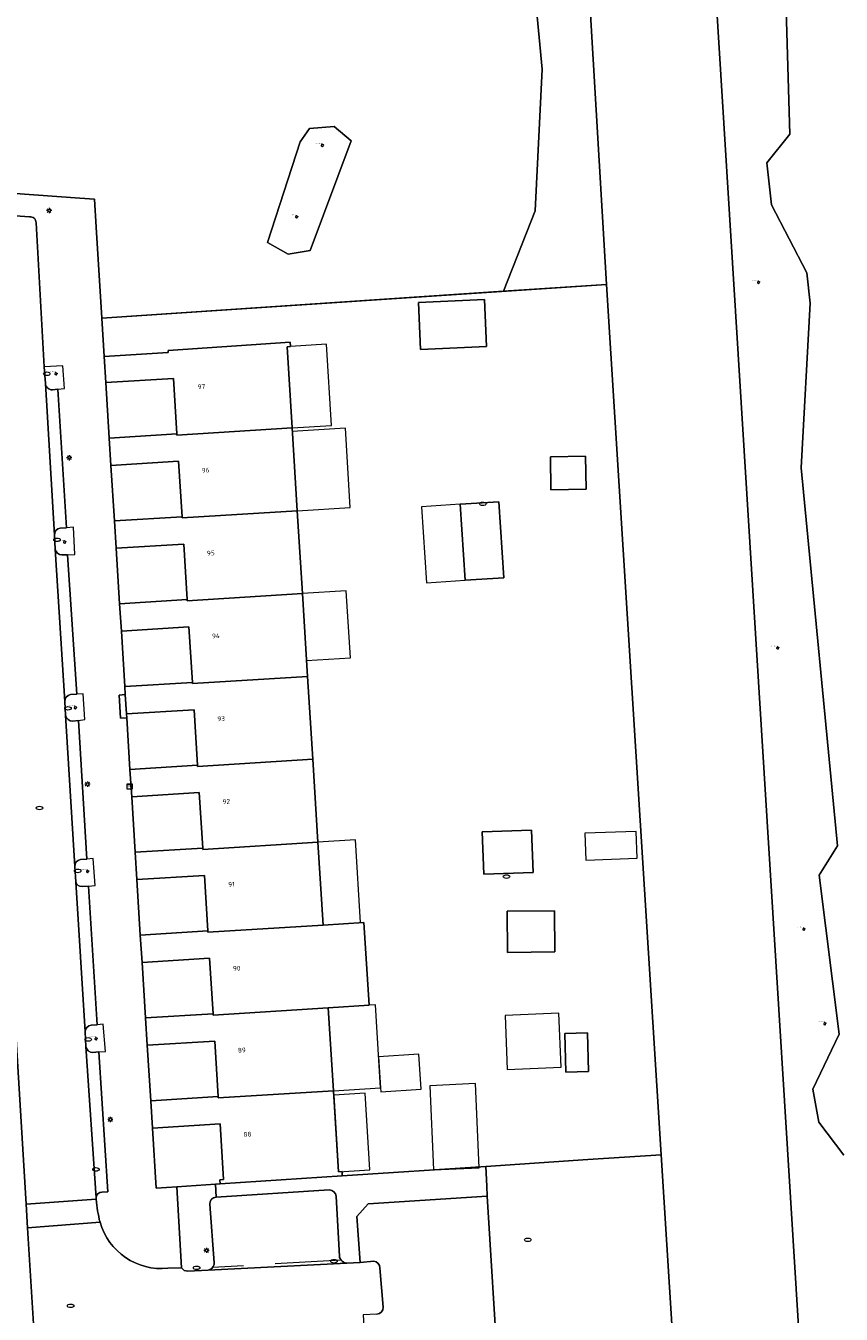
# Model space of a CAD drawing. Header units: metres. Extents: x 162098 to 162858, y 502351 to 503184.
# Tile 51 of 94: x 162619 to 162681, y 502803 to 502900. Entities that reach past the tile are written whole.
import ezdxf
from ezdxf.enums import TextEntityAlignment as Align

# ---------------------------------------------------------------- set-up
doc = ezdxf.new("R2010")
doc.units = ezdxf.units.M
doc.linetypes.add('RI-HWA-SO', pattern=[7.4, 5, -2.4])
for name, color, linetype, lineweight in [('B-PV-GK-BESCHOEIING-G', 252, 'GK-BESCHOEIING-SO', 13), ('B-PV-IE-MEUBILAIR-S', 252, 'Continuous', 13), ('B-PV-IE-MEUBILAIR_WEGMEUBILAIR-GV', 252, 'Continuous', 13), ('B-PV-IE-TERREINAFSCHEIDING_KUNSTMATIG_HEKWERK-G', 252, 'IE-TERREINAFSCHEIDING-KUNSTMATIG-OPEN', 13), ('B-PV-IE-TERREINAFSCHEIDING_KUNSTMATIG_HEKWERK_RASTER-G', 252, 'IE-TERREINAFSCHEIDING-KUNSTMATIG-OPEN', 13), ('B-PV-OG-BEBOUWING-GV', 7, 'Continuous', 18), ('B-PV-OG-BEBOUWING-T18', 7, 'Continuous', 18), ('B-PV-OG-BEBOUWING_LUIFEL-GV', 7, 'Continuous', 18), ('B-PV-OG-BEBOUWING_OVERBOUWING-GV', 7, 'Continuous', 18), ('B-PV-OG-TERREIN_BEGROEID-GV', 7, 'Continuous', 13), ('B-PV-OG-TERREIN_ERF-GV', 252, 'Continuous', 13), ('B-PV-VH-GESLOTENVERHARDING_ASFALT-GV', 252, 'Continuous', 13), ('B-PV-VH-OPENVERHARDING_BETONELEMENT-GV', 252, 'Continuous', 13), ('B-PV-VH-OPENVERHARDING_BETONSTRAATSTEEN-GV', 252, 'Continuous', 13), ('B-PV-VH-OPENVERHARDING_TEGEL-GV', 252, 'Continuous', 13)]:
    doc.layers.add(name, color=color, linetype=linetype, lineweight=lineweight)
for name, color, linetype, lineweight, true_color in [('B-PV-GR-BEPLANTING_CULTUUR_BOSPLANTSOEN-GV', 7, 'Continuous', 13, 0x99cc00), ('B-PV-GR-BEPLANTING_CULTUUR_HEESTERS-GV', 7, 'Continuous', 13, 0x99cc00), ('B-PV-GR-BEPLANTING_CULTUUR_VASTE PLANTENVAK-GV', 7, 'Continuous', 13, 0x99cc00), ('B-PV-GR-BOOM-S', 7, 'Continuous', 13, 0x4c9900), ('B-PV-GR-STRUIK-GV', 7, 'Continuous', 13, 0x99cc00), ('B-PV-OG-WATER_GRACHT-GV', 7, 'Continuous', 13, 0x007299), ('B-PV-RI-HWA_GOOT_MOLGOOT-G', 150, 'RI-HWA-SO', 18, 0x007fff)]:
    doc.layers.add(name, color=color, linetype=linetype, lineweight=lineweight, true_color=true_color)
doc.styles.add('NLCS-ISO', font='NLCS-ISO.ttf')
doc.styles.add('NLCS-ISO-M200-T18', font='NLCS-ISO.ttf', dxfattribs={"height": 1.8})
doc.linetypes.add('GK-BESCHOEIING-SO', pattern='A,18,-3,[1,NLCS.SHX,S=0.6,R=0,X=0,Y=0],-3', length=24)
doc.linetypes.add('IE-TERREINAFSCHEIDING-KUNSTMATIG-OPEN', pattern='A,7,-1.5,[67,NLCS.SHX,S=0.75,R=0,X=0,Y=0],-1.5', length=10)

# ---------------------------------------------------------------- blocks, each defined once
blk = doc.blocks.new('SIE-MEUBILAIR_KAST_TELECOM-SO')
for points in [[(-1, 1), (1, 1), (1, 0.84), (-1, 0.84)], [(-1, 0.76), (1, 0.76), (1, -1), (-1, -1)]]:
    blk.add_lwpolyline(points, close=True)
at = {"style": 'NLCS-ISO'}
blk.add_text('tele', height=0.75, dxfattribs=at).set_placement((0, 0), align=Align.MIDDLE_CENTER)
blk = doc.blocks.new('SIE-MEUBILAIR_PAAL_LICHTMAST-SO')
for points in [[(-0.62, 0), (-1, 0)], [(-0.71, 0.71), (-0.44, 0.44)], [(0, 1), (0, 0.62)], [(0.44, 0.44), (0.71, 0.71)], [(1, 0), (0.62, 0)], [(-0.71, -0.71), (-0.44, -0.44)], [(0, -0.62), (0, -1)], [(0.44, -0.44), (0.71, -0.71)]]:
    blk.add_lwpolyline(points)
blk.add_circle((0, 0), 0.5)
blk = doc.blocks.new('SIE-MEUBILAIR_PUT_KOLK-SO')
blk.add_ellipse((0, 0), major_axis=(1.25, 0), ratio=0.54)
blk = doc.blocks.new('SIE-MEUBILAIR_PUT_RIOOLPUT-SO')
blk.add_ellipse((0, 0), major_axis=(1.25, 0), ratio=0.54)
blk = doc.blocks.new('SGR-BOOM_GBKN-SO')
for centre, start, end in [((-0.25, -0.1), 67.1244, 157.1244), ((-0.1, 0.25), 157.1244, 247.1244), ((-0.1, 0.25), 337.1244, 157.1244), ((0.25, 0.1), 247.1244, 337.1244), ((-0.25, -0.1), 157.1244, 337.1244), ((0.1, -0.25), 157.1244, 337.1244), ((0.1, -0.25), 337.1244, 67.1244)]:
    blk.add_arc(centre, 0.188, start, end)
at = {"extrusion": (0, 0, -1)}
blk.add_arc((-0.25, 0.1), 0.188, 22.8756, 202.8756, dxfattribs=at)
at = {"style": 'NLCS-ISO'}
blk.add_attdef('SOORT', text='', height=0.35, dxfattribs=at).set_placement((0, 0.75), align=Align.MIDDLE_RIGHT)

msp = doc.modelspace()

# ---------------------------------------------------------------- linework, layer by layer
at = {"layer": 'B-PV-GK-BESCHOEIING-G'}
msp.add_lwpolyline([(162670.077, 502928.533), (162683.246, 502716.072)], dxfattribs=at)
at = {"layer": 'B-PV-GR-BEPLANTING_CULTUUR_BOSPLANTSOEN-GV'}
msp.add_lwpolyline([(162655.152, 502798.131), (162656.045, 502798.186), (162656.097, 502797.08), (162661.094, 502797.386), (162668.573, 502797.844), (162667.515, 502814.731), (162661.967, 502814.365), (162654.226, 502813.855), (162654.285, 502812.342), (162654.333, 502811.589)], close=True, dxfattribs=at)
at = {"layer": 'B-PV-GR-BEPLANTING_CULTUUR_HEESTERS-GV'}
msp.add_lwpolyline([(162626.958, 502848.197), (162626.866, 502849.677), (162626.39, 502849.616), (162626.498, 502847.868), (162626.977, 502847.894)], close=True, dxfattribs=at)
at = {"layer": 'B-PV-GR-BEPLANTING_CULTUUR_VASTE PLANTENVAK-GV'}
for points in [[(162670.077, 502928.533), (162683.246, 502716.072)], [(162681.384, 502814.698), (162679.476, 502817.223), (162679.029, 502819.704), (162681.039, 502823.893), (162679.5, 502835.961), (162680.891, 502838.182), (162678.143, 502866.888), (162678.838, 502879.385), (162678.574, 502881.673), (162675.895, 502886.832), (162675.53, 502890.018), (162677.29, 502892.21), (162676.573, 502916.292)]]:
    msp.add_lwpolyline(points, dxfattribs=at)
at = {"layer": 'B-PV-GR-STRUIK-GV'}
for points in [[(162633.763, 502811.529), (162633.711, 502812.503), (162630.771, 502812.309), (162631.133, 502806.167)], [(162633.601, 502806.528), (162633.277, 502810.999)], [(162645.949, 502802.633), (162644.911, 502802.597), (162645.209, 502797.511), (162655.152, 502798.131), (162654.333, 502811.589), (162645.284, 502811.02), (162644.425, 502810.059), (162644.688, 502806.569), (162645.729, 502806.672)], [(162646.189, 502806.142), (162646.434, 502803.171)], [(162631.62, 502805.914), (162633.148, 502805.982)]]:
    msp.add_lwpolyline(points, dxfattribs=at)
for points in [[(162633.277, 502810.999, -0.403554), (162633.763, 502811.529)], [(162631.133, 502806.167, 0.310528), (162631.62, 502805.914)], [(162633.148, 502805.982, 0.199816), (162633.494, 502806.181)], [(162633.494, 502806.181, 0.18121), (162633.601, 502806.528)], [(162645.729, 502806.672, -0.325198), (162646.189, 502806.142)], [(162646.434, 502803.171, -0.380297), (162645.949, 502802.633)]]:
    msp.add_lwpolyline(points, format="xyb", dxfattribs=at)
at = {"layer": 'B-PV-IE-MEUBILAIR_WEGMEUBILAIR-GV'}
for points in [[(162621.354, 502872.807), (162621.76, 502872.848), (162622.245, 502872.888), (162622.134, 502874.615), (162620.716, 502874.552), (162620.806, 502873.269)], [(162622.054, 502860.261), (162622.478, 502860.279), (162623.028, 502860.292), (162622.925, 502862.364), (162622.413, 502862.315), (162621.933, 502862.298)], [(162621.486, 502861.755), (162621.553, 502860.712)], [(162622.267, 502849.132), (162622.333, 502848.091)], [(162622.879, 502847.645), (162623.322, 502847.69), (162623.809, 502847.774), (162623.671, 502849.731), (162623.183, 502849.695), (162622.709, 502849.664)], [(162623.029, 502836.611), (162623.114, 502835.447)], [(162623.952, 502837.174), (162623.471, 502837.137)], [(162624.087, 502835.131), (162624.575, 502835.165), (162624.429, 502837.213), (162623.952, 502837.174)], [(162623.585, 502835.099), (162624.087, 502835.131)], [(162624.414, 502822.496), (162624.852, 502822.539), (162625.358, 502822.567), (162625.2, 502824.653), (162624.735, 502824.587), (162624.287, 502824.571)], [(162623.831, 502824.059), (162623.884, 502822.964)]]:
    msp.add_lwpolyline(points, dxfattribs=at)
for points in [[(162620.806, 502873.269, 0.423725), (162621.354, 502872.807)], [(162621.933, 502862.298, 0.385758), (162621.486, 502861.755)], [(162621.553, 502860.712, 0.365531), (162622.054, 502860.261)], [(162622.709, 502849.664, 0.361347), (162622.267, 502849.132)], [(162622.333, 502848.091, 0.358882), (162622.879, 502847.645)], [(162623.471, 502837.137, 0.392476), (162623.029, 502836.611)], [(162623.114, 502835.447, 0.377396), (162623.585, 502835.099)], [(162624.287, 502824.571, 0.411096), (162623.831, 502824.059)], [(162623.884, 502822.964, 0.376793), (162624.414, 502822.496)]]:
    msp.add_lwpolyline(points, format="xyb", dxfattribs=at)
at = {"layer": 'B-PV-IE-TERREINAFSCHEIDING_KUNSTMATIG_HEKWERK-G'}
for points in [[(162625.082, 502878.241), (162663.377, 502880.801)], [(162625.082, 502878.241), (162625.265, 502875.316)]]:
    msp.add_lwpolyline(points, dxfattribs=at)
at = {"layer": 'B-PV-IE-TERREINAFSCHEIDING_KUNSTMATIG_HEKWERK_RASTER-G'}
msp.add_lwpolyline([(162661.967, 502814.365), (162667.515, 502814.731)], dxfattribs=at)
at = {"layer": 'B-PV-OG-BEBOUWING-GV'}
for points in [[(162649.105, 502879.431), (162649.257, 502875.861), (162654.278, 502876.074), (162654.127, 502879.643)], [(162639.384, 502876.402), (162630.115, 502875.794), (162630.125, 502875.635), (162625.265, 502875.316), (162625.388, 502873.348), (162630.518, 502873.669), (162630.781, 502869.457), (162630.787, 502869.357), (162639.519, 502869.902), (162639.135, 502876.065), (162639.404, 502876.083)], [(162625.78, 502867.06), (162630.91, 502867.381), (162631.174, 502863.169), (162631.179, 502863.069), (162639.911, 502863.614), (162639.519, 502869.902), (162630.787, 502869.357), (162630.781, 502869.457), (162625.651, 502869.136)], [(162659.118, 502867.709), (162659.163, 502865.199), (162661.825, 502865.247), (162661.779, 502867.758)], [(162652.653, 502858.349), (162655.587, 502858.538), (162655.216, 502864.306), (162652.281, 502864.117)], [(162631.303, 502861.093), (162631.567, 502856.882), (162631.572, 502856.783), (162640.303, 502857.327), (162639.911, 502863.614), (162631.179, 502863.069), (162631.174, 502863.169), (162626.043, 502862.848), (162626.173, 502860.772)], [(162631.965, 502850.495), (162640.696, 502851.039), (162640.303, 502857.327), (162631.572, 502856.783), (162631.567, 502856.882), (162626.436, 502856.561), (162626.566, 502854.485), (162631.696, 502854.806), (162631.96, 502850.594)], [(162626.866, 502849.677), (162626.958, 502848.197), (162632.088, 502848.518), (162632.353, 502844.306), (162632.357, 502844.207), (162641.088, 502844.751), (162640.696, 502851.039), (162631.965, 502850.495), (162631.96, 502850.594), (162626.829, 502850.273)], [(162641.48, 502838.463), (162641.088, 502844.751), (162632.357, 502844.207), (162632.353, 502844.306), (162627.221, 502843.985), (162627.351, 502841.909), (162632.482, 502842.23), (162632.746, 502838.018), (162632.748, 502837.919)], [(162654.074, 502836.032), (162657.804, 502836.173), (162657.683, 502839.377), (162653.952, 502839.236)], [(162641.872, 502832.176), (162641.48, 502838.463), (162632.748, 502837.919), (162632.746, 502838.018), (162627.614, 502837.697), (162627.744, 502835.621), (162632.874, 502835.942), (162633.139, 502831.731), (162633.14, 502831.632)], [(162655.828, 502833.218), (162655.863, 502830.093), (162659.453, 502830.133), (162659.418, 502833.259)], [(162633.532, 502825.443), (162633.532, 502825.344), (162642.264, 502825.888), (162645.358, 502826.081), (162644.966, 502832.369), (162641.872, 502832.176), (162633.14, 502831.632), (162633.139, 502831.731), (162628.007, 502831.41), (162628.136, 502829.334), (162633.267, 502829.655)], [(162633.532, 502825.344), (162633.532, 502825.443), (162628.399, 502825.122), (162628.529, 502823.046), (162633.659, 502823.367), (162633.925, 502819.155), (162633.924, 502819.056), (162642.656, 502819.6), (162642.264, 502825.888)], [(162661.928, 502823.983), (162660.213, 502823.935), (162660.294, 502821.011), (162662.009, 502821.059)], [(162643.331, 502813.137), (162643.311, 502813.456), (162643.042, 502813.438), (162642.656, 502819.6), (162633.924, 502819.056), (162633.925, 502819.155), (162628.792, 502818.834), (162628.922, 502816.758), (162634.052, 502817.079), (162634.315, 502812.864), (162634.046, 502812.846), (162634.066, 502812.526)]]:
    msp.add_lwpolyline(points, close=True, dxfattribs=at)
at = {"layer": 'B-PV-OG-BEBOUWING_LUIFEL-GV'}
for points in [[(162639.135, 502876.065), (162639.519, 502869.902), (162642.512, 502870.089), (162642.128, 502876.252), (162639.404, 502876.083)], [(162639.536, 502869.625), (162639.911, 502863.614), (162643.939, 502863.865), (162643.564, 502869.876)], [(162652.281, 502864.117), (162649.347, 502863.928), (162649.719, 502858.16), (162652.653, 502858.349)], [(162640.303, 502857.327), (162640.62, 502852.259), (162643.944, 502852.467), (162643.627, 502857.535)], [(162627.351, 502841.909), (162627.614, 502837.698), (162632.746, 502838.018), (162632.482, 502842.23)], [(162641.48, 502838.463), (162641.872, 502832.176), (162644.72, 502832.354), (162644.328, 502838.641)], [(162627.744, 502835.621), (162628.007, 502831.41), (162633.139, 502831.731), (162632.874, 502835.942)], [(162628.136, 502829.334), (162628.399, 502825.122), (162633.532, 502825.443), (162633.267, 502829.655)], [(162642.656, 502819.6), (162646.23, 502819.823), (162645.838, 502826.111), (162645.358, 502826.081), (162642.264, 502825.888)], [(162646.083, 502822.181), (162646.23, 502819.823), (162646.249, 502819.522), (162649.303, 502819.712), (162649.137, 502822.371)], [(162642.677, 502819.259), (162643.042, 502813.438), (162645.422, 502813.587), (162645.057, 502819.408)], [(162634.052, 502817.079), (162628.922, 502816.758), (162629.206, 502812.206), (162630.771, 502812.309), (162633.711, 502812.503), (162634.066, 502812.526), (162634.046, 502812.846), (162634.315, 502812.864)]]:
    msp.add_lwpolyline(points, close=True, dxfattribs=at)
at = {"layer": 'B-PV-OG-BEBOUWING_OVERBOUWING-GV'}
for points in [[(162661.727, 502839.137), (162661.8, 502837.1), (162665.692, 502837.241), (162665.619, 502839.278)], [(162655.677, 502825.314), (162655.838, 502821.22), (162659.933, 502821.381), (162659.771, 502825.475)], [(162649.96, 502819.98), (162650.247, 502813.593), (162653.727, 502813.749), (162653.44, 502820.136)]]:
    msp.add_lwpolyline(points, close=True, dxfattribs=at)
at = {"layer": 'B-PV-OG-TERREIN_BEGROEID-GV'}
for points in [[(162655.591, 502921.302), (162641.57, 502920.411), (162641.928, 502916.852), (162645.373, 502911.502), (162648.948, 502913.807), (162648.335, 502916.544), (162653.399, 502916.508), (162657.424, 502908.366), (162658.499, 502897.124), (162657.955, 502886.392), (162655.551, 502880.278), (162663.377, 502880.801), (162661.35, 502915.005)], [(162640.881, 502883.37), (162644.007, 502891.686), (162642.702, 502892.777), (162640.842, 502892.637), (162640.139, 502891.608), (162637.664, 502883.968), (162639.226, 502883.092)], [(162640.881, 502883.37), (162639.226, 502883.092), (162637.664, 502883.968), (162640.139, 502891.608), (162640.842, 502892.637), (162642.702, 502892.777), (162644.007, 502891.686)]]:
    msp.add_lwpolyline(points, close=True, dxfattribs=at)
for points in [[(162676.573, 502916.292), (162677.29, 502892.21), (162675.53, 502890.018), (162675.895, 502886.832), (162678.574, 502881.673), (162678.838, 502879.385), (162678.143, 502866.888), (162680.891, 502838.182), (162679.5, 502835.961), (162681.039, 502823.893), (162679.029, 502819.704), (162679.476, 502817.223), (162681.384, 502814.698)], [(162547.549, 502904.614), (162547.958, 502897.991), (162548.353, 502898.008), (162548.491, 502897.039), (162548.9, 502897.012), (162548.953, 502896.068), (162549.378, 502896.075), (162549.706, 502894.089), (162550.924, 502894.125), (162550.88, 502893.823), (162552.289, 502893.7), (162553.765, 502892.865), (162553.747, 502892.55), (162562.501, 502891.889), (162607.775, 502888.488), (162613.279, 502888.088), (162623.429, 502887.351), (162624.532, 502887.28), (162624.666, 502885.151), (162625.082, 502878.241), (162655.551, 502880.278), (162657.955, 502886.392), (162658.499, 502897.124), (162657.424, 502908.366)]]:
    msp.add_lwpolyline(points, dxfattribs=at)
at = {"layer": 'B-PV-OG-TERREIN_ERF-GV'}
for points in [[(162663.377, 502880.801), (162655.551, 502880.278), (162625.082, 502878.241), (162625.265, 502875.316), (162630.125, 502875.635), (162630.115, 502875.794), (162639.384, 502876.402), (162639.404, 502876.083), (162639.135, 502876.065), (162639.519, 502869.902), (162639.911, 502863.614), (162640.303, 502857.327), (162640.696, 502851.039), (162641.088, 502844.751), (162641.48, 502838.463), (162641.872, 502832.176), (162644.966, 502832.369), (162645.358, 502826.081), (162642.264, 502825.888), (162642.656, 502819.6), (162643.042, 502813.438), (162643.311, 502813.456), (162643.331, 502813.137), (162654.226, 502813.855), (162661.967, 502814.365), (162667.515, 502814.731)], [(162649.105, 502879.431), (162654.127, 502879.643), (162654.278, 502876.074), (162649.257, 502875.861)], [(162659.118, 502867.709), (162661.779, 502867.758), (162661.825, 502865.247), (162659.163, 502865.199)], [(162652.653, 502858.349), (162652.281, 502864.117), (162655.216, 502864.306), (162655.587, 502858.538)], [(162654.074, 502836.032), (162653.952, 502839.236), (162657.683, 502839.377), (162657.804, 502836.173)], [(162655.828, 502833.218), (162659.418, 502833.259), (162659.453, 502830.133), (162655.863, 502830.093)], [(162661.928, 502823.983), (162662.009, 502821.059), (162660.294, 502821.011), (162660.213, 502823.935)]]:
    msp.add_lwpolyline(points, close=True, dxfattribs=at)
for points in [[(162630.518, 502873.669), (162625.388, 502873.348)], [(162630.781, 502869.457), (162630.518, 502873.669)], [(162625.388, 502873.348), (162625.651, 502869.136)], [(162625.651, 502869.136), (162630.781, 502869.457)], [(162630.91, 502867.381), (162625.78, 502867.06)], [(162625.78, 502867.06), (162626.043, 502862.848)], [(162631.174, 502863.169), (162630.91, 502867.381)], [(162626.043, 502862.848), (162631.174, 502863.169)], [(162631.567, 502856.882), (162631.303, 502861.093), (162626.173, 502860.772)], [(162626.173, 502860.772), (162626.436, 502856.561)], [(162626.436, 502856.561), (162631.567, 502856.882)], [(162631.96, 502850.594), (162631.696, 502854.806), (162626.566, 502854.485)], [(162626.566, 502854.485), (162626.829, 502850.273)], [(162626.829, 502850.273), (162631.96, 502850.594)], [(162632.353, 502844.306), (162632.088, 502848.518), (162626.958, 502848.197)], [(162626.958, 502848.197), (162626.977, 502847.894)], [(162626.977, 502847.894), (162627.221, 502843.985)], [(162627.221, 502843.985), (162632.353, 502844.306)], [(162632.746, 502838.018), (162632.482, 502842.23), (162627.351, 502841.909)], [(162627.351, 502841.909), (162627.614, 502837.697)], [(162627.614, 502837.697), (162632.746, 502838.018)], [(162632.874, 502835.942), (162627.744, 502835.621)], [(162627.744, 502835.621), (162628.007, 502831.41)], [(162633.139, 502831.731), (162632.874, 502835.942)], [(162628.007, 502831.41), (162633.139, 502831.731)], [(162633.532, 502825.443), (162633.267, 502829.655), (162628.136, 502829.334)], [(162628.136, 502829.334), (162628.399, 502825.122)], [(162628.399, 502825.122), (162633.532, 502825.443)], [(162633.925, 502819.155), (162633.659, 502823.367), (162628.529, 502823.046)], [(162628.529, 502823.046), (162628.792, 502818.834)], [(162628.792, 502818.834), (162633.925, 502819.155)], [(162634.066, 502812.526), (162634.046, 502812.846), (162634.315, 502812.864), (162634.052, 502817.079), (162628.922, 502816.758)], [(162628.922, 502816.758), (162629.206, 502812.206), (162630.771, 502812.309)], [(162630.771, 502812.309), (162633.711, 502812.503)], [(162633.711, 502812.503), (162634.066, 502812.526)]]:
    msp.add_lwpolyline(points, dxfattribs=at)
at = {"layer": 'B-PV-OG-WATER_GRACHT-GV'}
for points in [[(162848.508, 502545.604), (162739.753, 502539.024), (162699.514, 502536.591), (162699.104, 502536.595), (162698.511, 502536.654), (162697.927, 502536.775), (162697.359, 502536.956), (162696.813, 502537.196), (162696.295, 502537.491), (162695.81, 502537.839), (162695.365, 502538.236), (162694.964, 502538.676), (162694.611, 502539.157), (162694.31, 502539.672), (162694.064, 502540.215), (162693.877, 502540.781), (162693.75, 502541.363), (162693.683, 502541.956), (162684.901, 502688.594), (162684.702, 502691.933), (162683.806, 502706.877), (162683.246, 502716.072), (162670.077, 502928.533)], [(162661.35, 502915.005), (162663.377, 502880.801), (162667.515, 502814.731), (162668.573, 502797.844), (162671.055, 502765.88), (162671.918, 502753.686), (162673.313, 502729.634)]]:
    msp.add_lwpolyline(points, dxfattribs=at)
at = {"layer": 'B-PV-RI-HWA_GOOT_MOLGOOT-G'}
msp.add_lwpolyline([(162643.235, 502806.74), (162633.494, 502806.181)], dxfattribs=at)
at = {"layer": 'B-PV-VH-GESLOTENVERHARDING_ASFALT-GV'}
for points in [[(162619.596, 502885.921), (162607.561, 502886.778), (162578.629, 502888.936), (162553.538, 502890.838)], [(162620.716, 502874.552), (162620.095, 502885.471)], [(162620.806, 502873.269), (162620.716, 502874.552)], [(162621.486, 502861.755), (162620.806, 502873.269)], [(162621.553, 502860.712), (162621.486, 502861.755)], [(162622.267, 502849.132), (162621.553, 502860.712)], [(162622.333, 502848.091), (162622.267, 502849.132)], [(162623.029, 502836.611), (162622.333, 502848.091)], [(162617.765, 502836.866), (162619.356, 502810.975)], [(162623.114, 502835.447), (162623.029, 502836.611)], [(162623.831, 502824.059), (162623.114, 502835.447)], [(162623.884, 502822.964), (162623.831, 502824.059)], [(162624.649, 502811.468), (162623.884, 502822.964)], [(162619.356, 502810.975), (162624.656, 502811.359)], [(162624.656, 502811.359), (162624.649, 502811.468)]]:
    msp.add_lwpolyline(points, dxfattribs=at)
msp.add_lwpolyline([(162620.095, 502885.471, 0.489935), (162619.596, 502885.921)], format="xyb", dxfattribs=at)
at = {"layer": 'B-PV-VH-OPENVERHARDING_BETONELEMENT-GV'}
for points in [[(162621.354, 502872.807, -0.423725), (162620.806, 502873.269)], [(162621.486, 502861.755, -0.385758), (162621.933, 502862.298)], [(162622.054, 502860.261, -0.365531), (162621.553, 502860.712)], [(162622.267, 502849.132, -0.361347), (162622.709, 502849.664)], [(162622.879, 502847.645, -0.358882), (162622.333, 502848.091)], [(162623.029, 502836.611, -0.392476), (162623.471, 502837.137)], [(162623.585, 502835.099, -0.377396), (162623.114, 502835.447)], [(162623.831, 502824.059, -0.411096), (162624.287, 502824.571)], [(162624.414, 502822.496, -0.376793), (162623.884, 502822.964)], [(162624.649, 502811.468, -0.386008), (162625.093, 502811.91)], [(162624.949, 502809.62, -0.043162), (162624.656, 502811.359)]]:
    msp.add_lwpolyline(points, format="xyb", dxfattribs=at)
for points in [[(162620.806, 502873.269), (162621.486, 502861.755)], [(162621.76, 502872.848), (162621.354, 502872.807)], [(162622.413, 502862.315), (162621.76, 502872.848)], [(162621.933, 502862.298), (162622.413, 502862.315)], [(162621.553, 502860.712), (162622.267, 502849.132)], [(162622.478, 502860.279), (162622.054, 502860.261)], [(162623.183, 502849.695), (162622.478, 502860.279)], [(162622.709, 502849.664), (162623.183, 502849.695)], [(162622.333, 502848.091), (162623.029, 502836.611)], [(162623.322, 502847.69), (162622.879, 502847.645)], [(162623.952, 502837.174), (162623.322, 502847.69)], [(162623.471, 502837.137), (162623.952, 502837.174)], [(162623.114, 502835.447), (162623.831, 502824.059)], [(162624.087, 502835.131), (162623.585, 502835.099)], [(162624.735, 502824.587), (162624.087, 502835.131)], [(162624.287, 502824.571), (162624.735, 502824.587)], [(162623.884, 502822.964), (162624.649, 502811.468)], [(162624.852, 502822.539), (162624.414, 502822.496)], [(162625.093, 502811.91), (162625.547, 502811.927), (162624.852, 502822.539)], [(162624.656, 502811.359), (162619.356, 502810.975)], [(162619.356, 502810.975), (162619.437, 502809.183)], [(162619.437, 502809.183), (162624.949, 502809.62)]]:
    msp.add_lwpolyline(points, dxfattribs=at)
at = {"layer": 'B-PV-VH-OPENVERHARDING_BETONSTRAATSTEEN-GV'}
for points in [[(162642.333, 502812.072), (162633.763, 502811.529)], [(162633.277, 502810.999), (162633.601, 502806.528)], [(162643.113, 502807.007), (162642.875, 502811.596)], [(162624.949, 502809.62), (162619.437, 502809.183), (162620.256, 502796.225), (162625.609, 502796.568)], [(162631.133, 502806.167), (162630.091, 502806.123)], [(162645.729, 502806.672), (162644.688, 502806.569), (162643.669, 502806.521), (162633.148, 502805.982), (162631.62, 502805.914)], [(162633.148, 502805.982), (162643.669, 502806.521)], [(162646.434, 502803.171), (162646.189, 502806.142)]]:
    msp.add_lwpolyline(points, dxfattribs=at)
for points in [[(162642.875, 502811.596, 0.363333), (162642.333, 502812.072)], [(162633.763, 502811.529, 0.403554), (162633.277, 502810.999)], [(162630.091, 502806.123, -0.36338), (162624.949, 502809.62)], [(162631.62, 502805.914, -0.310528), (162631.133, 502806.167)], [(162633.494, 502806.181, -0.199816), (162633.148, 502805.982)], [(162633.601, 502806.528, -0.18121), (162633.494, 502806.181)], [(162643.235, 502806.74, -0.126583), (162643.113, 502807.007)], [(162643.669, 502806.521, -0.215279), (162643.235, 502806.74)], [(162646.189, 502806.142, 0.325198), (162645.729, 502806.672)], [(162645.949, 502802.633, 0.380297), (162646.434, 502803.171)]]:
    msp.add_lwpolyline(points, format="xyb", dxfattribs=at)
at = {"layer": 'B-PV-VH-OPENVERHARDING_TEGEL-GV'}
for points in [[(162553.538, 502890.838), (162578.629, 502888.936), (162607.561, 502886.778), (162619.596, 502885.921)], [(162630.091, 502806.123), (162631.133, 502806.167), (162630.771, 502812.309), (162629.206, 502812.206), (162628.922, 502816.758), (162628.792, 502818.834), (162628.529, 502823.046), (162628.399, 502825.122), (162628.136, 502829.334), (162628.007, 502831.41), (162627.744, 502835.621), (162627.614, 502837.697), (162627.351, 502841.909), (162627.221, 502843.985), (162626.977, 502847.894), (162626.498, 502847.868), (162626.39, 502849.616), (162626.866, 502849.677), (162626.829, 502850.273), (162626.566, 502854.485), (162626.436, 502856.561), (162626.173, 502860.772), (162626.043, 502862.848), (162625.78, 502867.06), (162625.651, 502869.136), (162625.388, 502873.348), (162625.265, 502875.316), (162625.082, 502878.241), (162624.666, 502885.151), (162624.532, 502887.28), (162623.429, 502887.351), (162613.279, 502888.088)], [(162620.095, 502885.471), (162620.716, 502874.552), (162620.806, 502873.269)], [(162621.354, 502872.807), (162621.76, 502872.848), (162622.413, 502862.315), (162621.933, 502862.298)], [(162621.486, 502861.755), (162621.553, 502860.712)], [(162622.054, 502860.261), (162622.478, 502860.279), (162623.183, 502849.695), (162622.709, 502849.664)], [(162622.267, 502849.132), (162622.333, 502848.091)], [(162622.879, 502847.645), (162623.322, 502847.69), (162623.952, 502837.174), (162623.471, 502837.137)], [(162622.521, 502760.028), (162620.376, 502794.502), (162620.256, 502796.225), (162619.437, 502809.183), (162619.356, 502810.975), (162617.765, 502836.866)], [(162623.029, 502836.611), (162623.114, 502835.447)], [(162623.585, 502835.099), (162624.087, 502835.131), (162624.735, 502824.587), (162624.287, 502824.571)], [(162623.831, 502824.059), (162623.884, 502822.964)], [(162624.414, 502822.496), (162624.852, 502822.539), (162625.547, 502811.927), (162625.093, 502811.91)], [(162643.669, 502806.521), (162644.688, 502806.569), (162644.425, 502810.059), (162645.284, 502811.02), (162654.333, 502811.589), (162654.285, 502812.342), (162654.226, 502813.855), (162643.331, 502813.137), (162634.066, 502812.526), (162633.711, 502812.503), (162633.763, 502811.529), (162642.333, 502812.072)], [(162624.649, 502811.468), (162624.656, 502811.359)], [(162642.875, 502811.596), (162643.113, 502807.007)]]:
    msp.add_lwpolyline(points, dxfattribs=at)
for points in [[(162619.596, 502885.921, -0.489935), (162620.095, 502885.471)], [(162620.806, 502873.269, 0.423725), (162621.354, 502872.807)], [(162621.933, 502862.298, 0.385758), (162621.486, 502861.755)], [(162621.553, 502860.712, 0.365531), (162622.054, 502860.261)], [(162622.709, 502849.664, 0.361347), (162622.267, 502849.132)], [(162622.333, 502848.091, 0.358882), (162622.879, 502847.645)], [(162623.471, 502837.137, 0.392476), (162623.029, 502836.611)], [(162623.114, 502835.447, 0.377396), (162623.585, 502835.099)], [(162624.287, 502824.571, 0.411096), (162623.831, 502824.059)], [(162623.884, 502822.964, 0.376793), (162624.414, 502822.496)], [(162625.093, 502811.91, 0.386008), (162624.649, 502811.468)], [(162642.333, 502812.072, -0.363333), (162642.875, 502811.596)], [(162624.656, 502811.359, 0.043162), (162624.949, 502809.62)], [(162624.949, 502809.62, 0.36338), (162630.091, 502806.123)], [(162643.113, 502807.007, 0.126583), (162643.235, 502806.74)], [(162643.235, 502806.74, 0.215279), (162643.669, 502806.521)]]:
    msp.add_lwpolyline(points, format="xyb", dxfattribs=at)

# ---------------------------------------------------------------- block references
at = {"layer": 'B-PV-GR-BOOM-S', "xscale": 0.2, "yscale": 0.2, "zscale": 0.2}
for p in [(162641.819, 502891.358), (162639.86, 502885.927), (162674.91, 502880.952), (162621.606, 502874.015), (162622.263, 502861.246), (162676.367, 502853.21), (162623.077, 502848.675), (162624.006, 502836.245), (162678.347, 502831.862), (162679.941, 502824.689), (162624.65, 502823.552)]:
    msp.add_blockref('SGR-BOOM_GBKN-SO', p, dxfattribs=at).add_auto_attribs({'SOORT': '****%%c***m'})
at = {"layer": 'B-PV-IE-MEUBILAIR-S', "xscale": 0.2, "yscale": 0.2, "zscale": 0.2}
for name, p in [('SIE-MEUBILAIR_PAAL_LICHTMAST-SO', (162621.082, 502886.399)), ('SIE-MEUBILAIR_PUT_KOLK-SO', (162620.923, 502874.015)), ('SIE-MEUBILAIR_PAAL_LICHTMAST-SO', (162622.616, 502867.643)), ('SIE-MEUBILAIR_PUT_RIOOLPUT-SO', (162653.984, 502864.145)), ('SIE-MEUBILAIR_PUT_KOLK-SO', (162621.685, 502861.414)), ('SIE-MEUBILAIR_PUT_KOLK-SO', (162622.518, 502848.62)), ('SIE-MEUBILAIR_PAAL_LICHTMAST-SO', (162623.997, 502842.867)), ('SIE-MEUBILAIR_KAST_TELECOM-SO', (162627.196, 502842.697)), ('SIE-MEUBILAIR_PUT_RIOOLPUT-SO', (162620.362, 502841.056)), ('SIE-MEUBILAIR_PUT_KOLK-SO', (162623.253, 502836.282)), ('SIE-MEUBILAIR_PUT_RIOOLPUT-SO', (162655.79, 502835.847)), ('SIE-MEUBILAIR_PUT_KOLK-SO', (162624.056, 502823.491)), ('SIE-MEUBILAIR_PAAL_LICHTMAST-SO', (162625.73, 502817.414)), ('SIE-MEUBILAIR_PUT_KOLK-SO', (162624.641, 502813.628)), ('SIE-MEUBILAIR_PUT_RIOOLPUT-SO', (162657.412, 502808.284)), ('SIE-MEUBILAIR_PAAL_LICHTMAST-SO', (162633.026, 502807.481)), ('SIE-MEUBILAIR_PUT_KOLK-SO', (162632.28, 502806.151)), ('SIE-MEUBILAIR_PUT_KOLK-SO', (162642.699, 502806.656)), ('SIE-MEUBILAIR_PUT_RIOOLPUT-SO', (162622.72, 502803.268))]:
    msp.add_blockref(name, p, dxfattribs=at)

# ---------------------------------------------------------------- texts
at = {"layer": 'B-PV-OG-BEBOUWING-T18', "style": 'NLCS-ISO-M200-T18'}
for s, p in [('97', (162632.644, 502873.041)), ('96', (162632.96, 502866.697)), ('95', (162633.352, 502860.409)), ('94', (162633.745, 502854.122)), ('93', (162634.137, 502847.834)), ('92', (162634.53, 502841.546)), ('91', (162634.922, 502835.259)), ('90', (162635.319, 502828.887)), ('89', (162635.707, 502822.683)), ('88', (162636.136, 502816.291))]:
    msp.add_text(s, height=0.36, rotation=3.5, dxfattribs=at).set_placement(p, align=Align.MIDDLE)

doc.saveas('drawing.dxf')
